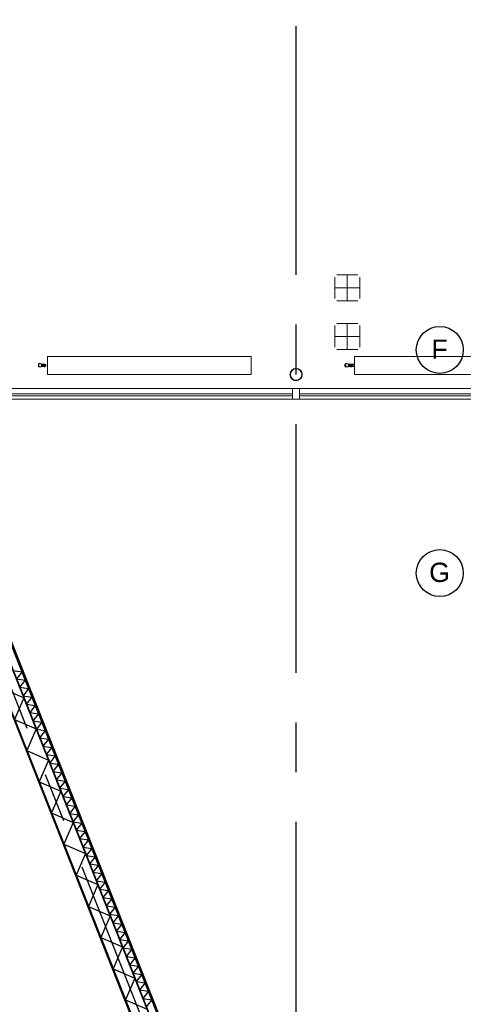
# Model space of a CAD drawing. Header units: millimetres. Extents: x -5940 to 121280, y -35718 to 26615.
# Tile 24 of 51: x 82722 to 88385, y -19416 to -6843. Entities that reach past the tile are written whole.
import ezdxf

# ---------------------------------------------------------------- set-up
doc = ezdxf.new("R2010")
doc.units = ezdxf.units.MM
doc.header["$LTSCALE"] = 100
doc.linetypes.add('CENTER', pattern=[50.8, 31.75, -6.35, 6.35, -6.35])
for name, color, linetype in [('AL21----_BUITENWAND', 3, 'Continuous'), ('AL28----_CONSTRUCTIES', 4, 'Continuous'), ('AL31----_BUITENKOZIJN', 1, 'Continuous'), ('AL5600--_VERWARMINGSELEMENT', 2, 'Continuous'), ('AL72----_GEBRUIKERSVOORZIENINGEN', 1, 'Continuous'), ('BL$7----_STRAMIEN', 8, 'Continuous')]:
    doc.layers.add(name, color=color, linetype=linetype)
doc.styles.add('Arial_4', font='arial.ttf', dxfattribs={"height": 245.883234})

# ---------------------------------------------------------------- blocks, each defined once
blk = doc.blocks.new('receptie2 - receptie-8073673-_--_100 begane grond')
at = {"color": 0, "linetype": 'ByBlock', "lineweight": -2}
for p, q in [((90322, 28760), (90708, 28863)), ((89839, 28630), (90322, 28760)), ((85492, 27466), (85975, 27595)), ((85106, 27362), (85492, 27466)), ((90708, 27362), (90322, 27466)), ((86139, 26345), (85856, 26062))]:
    blk.add_line(p, q, dxfattribs=at)
for radius, start, end in [(2900, 15, 195), (2500, 15, 195), (2000, 15, 195), (2500, 225, 345), (2900, 225, 345)]:
    blk.add_arc((87907, 28113), radius, start, end, dxfattribs=at)
blk = doc.blocks.new('Rectangular Mullion - 31_CWM_088x139-9367214-_--_100 begane grond')
at = {"color": 0, "linetype": 'ByBlock', "lineweight": -2}
for p, q in [((93425, 20163), (89448, 20163)), ((93425, 20024), (89448, 20024))]:
    blk.add_line(p, q, dxfattribs=at)
blk = doc.blocks.new('Rectangular Mullion - 31_CWM_088x139-8586309-_--_100 begane grond')
at = {"color": 0, "linetype": 'ByBlock', "lineweight": -2}
for p, q in [((-44, 0), (44, 0)), ((-44, -139), (-44, 0)), ((44, 0), (44, -139)), ((44, -139), (-44, -139))]:
    blk.add_line(p, q, dxfattribs=at)
blk = doc.blocks.new('System Panel - 31_CWP_glas_2-9339500-_--_100 begane grond')
at = {"color": 0, "linetype": 'ByBlock', "lineweight": -2}
for p, q in [((2036, 69), (-2036, 69)), ((-2036, 69), (-2036, 45)), ((-2036, 45), (2036, 45)), ((2036, 45), (2036, 69))]:
    blk.add_line(p, q, dxfattribs=at)
blk = doc.blocks.new('Rectangular Mullion - 31_CWM_088x139-9339498-_--_100 begane grond')
at = {"color": 0, "linetype": 'ByBlock', "lineweight": -2}
for p, q in [((89360, 20163), (85288, 20163)), ((89360, 20024), (85288, 20024))]:
    blk.add_line(p, q, dxfattribs=at)
blk = doc.blocks.new('M_Comap_ Radiatorkraan haaks 408U_ PN10_ 1_2__-1_2___MEPcontent - M_Comap_ Radiatorkraan haaks 408U_ PN10_ 1_2__-1_2___MEPcontent-9398985-_--_100 begane grond')
at = {"color": 0, "linetype": 'ByBlock', "lineweight": -2}
for p, q in [((-23, 7), (-23, 14)), ((-10, 14), (-23, 14)), ((-23, 7), (-10, 7)), ((-23, -7), (-23, 7)), ((-10, 14), (-10, 7)), ((0, 11), (-10, 11)), ((-10, 7), (-10, -7)), ((0, 11), (0, -11)), ((0, 10), (4, 10)), ((21, 10), (4, 10)), ((58, 21), (21, 16)), ((21, -16), (21, 16)), ((58, 21), (58, -22)), ((-23, -14), (-23, -7)), ((-10, -7), (-23, -7)), ((-10, -14), (-23, -14)), ((-10, -7), (-10, -14)), ((-10, -11), (0, -11)), ((4, -10), (0, -10)), ((4, -10), (21, -10)), ((21, -16), (58, -22))]:
    blk.add_line(p, q, dxfattribs=at)
for start, end in [(69.8788, 89.9946), (270.0054, 290.1212)]:
    blk.add_arc((0, 0), 10.7, start, end, dxfattribs=at)
for points in [[(0, 11), (-1, 11), (-1, 11), (-2, 10)], [(-2, -10), (-1, -11), (-1, -11), (0, -11)]]:
    blk.add_open_spline(points, degree=3, dxfattribs=at)
blk = doc.blocks.new('M_Connection_Block_Double_Downwards_MEPcontent - Onbepaald Appendages_ Onderblok haaks onder_ 1_2__-15-15-15-9581930-_--_100 begane grond')
at = {"color": 0, "linetype": 'ByBlock', "lineweight": -2}
for p, q in [((-23, 11), (-52, 11)), ((-52, 0), (-52, 11)), ((-3, 11), (-10, 11)), ((21, 11), (3, 11)), ((63, 15), (58, 15)), ((63, 15), (63, 0)), ((63, 0), (63, -15)), ((-52, -11), (-52, 0)), ((-52, -11), (-23, -11)), ((-10, -11), (-1, -11)), ((1, -11), (21, -11)), ((58, -15), (63, -15))]:
    blk.add_line(p, q, dxfattribs=at)
for start, end in [(65.5867, 105), (255, 294.4133)]:
    blk.add_arc((0, 0), 11, start, end, dxfattribs=at)
blk = doc.blocks.new('M_Radiator_Convector_MEPcontent - Jaga_ 20_ MINI VRIJST _AS STD KLEUR_ 2600-130-230_ MINF_01326020_133_AS-V938-_--_100 begane grond')
at = {"color": 0, "linetype": 'ByBlock', "lineweight": -2}
for p, q in [((1300, 280), (-1300, 280)), ((-1300, 280), (-1300, 50)), ((1300, 50), (1300, 280)), ((-1300, 175.65), (-1301, 175.65)), ((-1301, 154.35), (-1301, 175.65)), ((-1300, 175.65), (-1301, 175.65)), ((-1301, 175.65), (-1301, 154.35)), ((-1301, 154.35), (-1301, 175.65)), ((-1301, 154.35), (-1300, 154.35)), ((-1301, 154.35), (-1300, 154.35)), ((-1300, 50), (1300, 50))]:
    blk.add_line(p, q, dxfattribs=at)
blk = doc.blocks.new('M_Radiator_Convector_MEPcontent - Jaga_ 20_ MINI VRIJST _AS STD KLEUR_ 2600-130-230_ MINF_01326020_133_AS-V939-_--_100 begane grond')
at = {"color": 0, "linetype": 'ByBlock', "lineweight": -2}
for p, q in [((1300, 280), (-1300, 280)), ((-1300, 280), (-1300, 50)), ((1300, 50), (1300, 280)), ((-1300, 175.65), (-1301, 175.65)), ((-1301, 175.65), (-1301, 154.35)), ((-1301, 154.35), (-1301, 175.65)), ((-1300, 175.65), (-1301, 175.65)), ((-1301, 175.65), (-1301, 154.35)), ((-1301, 154.35), (-1301, 175.65)), ((-1301, 154.35), (-1300, 154.35)), ((-1301, 154.35), (-1300, 154.35)), ((-1300, 50), (1300, 50))]:
    blk.add_line(p, q, dxfattribs=at)
blk = doc.blocks.new('Grid - r_3_0mm-7309776-_--_100 begane grond')
at = {"color": 0, "linetype": 'ByBlock', "lineweight": -2}
blk.add_circle((0, 0), 3, dxfattribs=at)

msp = doc.modelspace()

# ---------------------------------------------------------------- linework, layer by layer
at = {"layer": 'AL21----_BUITENWAND', "lineweight": 35}
for p, q in [((79712, -7496), (85878, -23069)), ((85894, -23076), (79723, -7491)), ((85748, -23013), (79715, -7776)), ((82471, -15318), (85549, -23092))]:
    msp.add_line(p, q, dxfattribs=at)
at = {"layer": 'AL21----_BUITENWAND'}
msp.add_line((82466, -15331), (85135, -22073), dxfattribs=at)
at = {"layer": 'AL21----_BUITENWAND', "flags": 128}
for points in [[(81630, -13194), (81709, -13393), (85549, -23092), (85748, -23012), (81755, -12929), (81557, -13008), (81630, -13194)], [(81755, -12929), (81848, -12892), (85877, -23068)], [(81780, -12908), (81854, -12879), (85890, -23073)], [(82636, -15154), (82751, -15170), (82679, -15261), (82793, -15278), (82721, -15368), (82836, -15385), (82764, -15476), (82878, -15493), (82806, -15583), (82921, -15600), (82849, -15690), (82963, -15707), (82891, -15798), (83006, -15815), (82934, -15905), (83048, -15922), (82976, -16013), (83091, -16029), (83019, -16120), (83133, -16137), (83061, -16227), (83176, -16244), (83104, -16335), (83218, -16351), (83146, -16442), (83261, -16459), (83189, -16549), (83303, -16566), (83231, -16657), (83346, -16674), (83274, -16764), (83388, -16781), (83316, -16871), (83431, -16888), (83359, -16979), (83473, -16996), (83401, -17086), (83516, -17103), (83444, -17193), (83558, -17210), (83486, -17301), (83601, -17318), (83529, -17408), (83643, -17425), (83572, -17516), (83686, -17532), (83614, -17623), (83728, -17640), (83657, -17730), (83771, -17747), (83699, -17838), (83813, -17855), (83742, -17945), (83856, -17962), (83784, -18052), (83898, -18069), (83827, -18160), (83941, -18177), (83869, -18267), (83983, -18284), (83912, -18374), (84026, -18391), (83954, -18482), (84068, -18499), (83997, -18589), (84111, -18606), (84039, -18697), (84153, -18713), (84082, -18804), (84196, -18821), (84124, -18911), (84238, -18928), (84167, -19019), (84281, -19035), (84209, -19126), (84323, -19143), (84252, -19233), (84366, -19250), (84294, -19341), (84408, -19358), (84337, -19448)], [(82496, -15381), (82774, -15501), (82654, -15779), (82931, -15899), (82811, -16177), (83089, -16297), (82969, -16574), (83246, -16695), (83126, -16972), (83404, -17093), (83284, -17370), (83562, -17491), (83441, -17768), (83719, -17888), (83599, -18166), (83877, -18286), (83757, -18564), (84034, -18684), (83914, -18962), (84192, -19082), (84072, -19360), (84349, -19480)]]:
    msp.add_lwpolyline(points, dxfattribs=at)
at = {"layer": 'AL28----_CONSTRUCTIES', "lineweight": 18}
for radius, start, end in [(79.5, 0, 180), (73.2, 0, 180), (79.5, 180, 0), (73.2, 180, 0)]:
    msp.add_arc((86250, -11375), radius, start, end, dxfattribs=at)
at = {"layer": 'AL31----_BUITENKOZIJN', "lineweight": 18}
for p, q in [((90248, -11621), (86294, -11621)), ((86294, -11645), (90248, -11645))]:
    msp.add_line(p, q, dxfattribs=at)
at = {"layer": 'AL31----_BUITENKOZIJN', "lineweight": 13}
msp.add_line((86294, -11621), (86294, -11645), dxfattribs=at)
at = {"layer": 'AL5600--_VERWARMINGSELEMENT', "lineweight": 13}
for p, q in [((86744, -10130), (86744, -10405)), ((86771, -10102), (87038, -10102)), ((86904, -10267), (86904, -10102)), ((87064, -10130), (87064, -10405)), ((86744, -10267), (86904, -10267)), ((86904, -10267), (87064, -10267)), ((86904, -10267), (86904, -10433)), ((86771, -10433), (87038, -10433)), ((86744, -10750), (86744, -11025)), ((87038, -10722), (86771, -10722)), ((86904, -10887), (86904, -10722)), ((87064, -10750), (87064, -11025)), ((86904, -10887), (86744, -10887)), ((87064, -10887), (86904, -10887)), ((86904, -10887), (86904, -11053)), ((87038, -11053), (86771, -11053))]:
    msp.add_line(p, q, dxfattribs=at)
at = {"layer": 'BL$7----_STRAMIEN', "linetype": 'CENTER'}
for p, q in [((86250, -25342), (86250, 25615)), ((77904, -3491), (90251, -34678))]:
    msp.add_line(p, q, dxfattribs=at)

# ---------------------------------------------------------------- block references
at = {"layer": 'AL31----_BUITENKOZIJN', "lineweight": 13}
for name, p in [('Rectangular Mullion - 31_CWM_088x139-9339498-_--_100 begane grond', (-3154, -31714)), ('System Panel - 31_CWP_glas_2-9339500-_--_100 begane grond', (84170, -11690))]:
    msp.add_blockref(name, p, dxfattribs=at)
at = {"layer": 'AL31----_BUITENKOZIJN', "lineweight": 13, "extrusion": (0, 0, -1), "rotation": 180}
msp.add_blockref('Rectangular Mullion - 31_CWM_088x139-8586309-_--_100 begane grond', (-86250, -11690), dxfattribs=at)
at = {"layer": 'AL31----_BUITENKOZIJN', "lineweight": 18}
msp.add_blockref('Rectangular Mullion - 31_CWM_088x139-9367214-_--_100 begane grond', (-3154, -31714), dxfattribs=at)
at = {"layer": 'AL5600--_VERWARMINGSELEMENT', "lineweight": 13}
for name, p in [('M_Radiator_Convector_MEPcontent - Jaga_ 20_ MINI VRIJST _AS STD KLEUR_ 2600-130-230_ MINF_01326020_133_AS-V939-_--_100 begane grond', (84375, -11422)), ('M_Radiator_Convector_MEPcontent - Jaga_ 20_ MINI VRIJST _AS STD KLEUR_ 2600-130-230_ MINF_01326020_133_AS-V938-_--_100 begane grond', (88294, -11422))]:
    msp.add_blockref(name, p, dxfattribs=at)
at = {"layer": 'AL5600--_VERWARMINGSELEMENT', "rotation": 180}
for name, p in [('M_Comap_ Radiatorkraan haaks 408U_ PN10_ 1_2__-1_2___MEPcontent - M_Comap_ Radiatorkraan haaks 408U_ PN10_ 1_2__-1_2___MEPcontent-9398985-_--_100 begane grond', (83022, -11257)), ('M_Connection_Block_Double_Downwards_MEPcontent - Onbepaald Appendages_ Onderblok haaks onder_ 1_2__-15-15-15-9581930-_--_100 begane grond', (86941, -11257)), ('M_Comap_ Radiatorkraan haaks 408U_ PN10_ 1_2__-1_2___MEPcontent - M_Comap_ Radiatorkraan haaks 408U_ PN10_ 1_2__-1_2___MEPcontent-9398985-_--_100 begane grond', (86941, -11257))]:
    msp.add_blockref(name, p, dxfattribs=at)
at = {"layer": 'AL72----_GEBRUIKERSVOORZIENINGEN', "rotation": 257.418032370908}
msp.add_blockref('receptie2 - receptie-8073673-_--_100 begane grond', (76465, 88319), dxfattribs=at)
at = {"layer": 'BL$7----_STRAMIEN', "xscale": 99.99999999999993, "yscale": 99.99999999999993, "zscale": 99.99999999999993, "rotation": 269.9999999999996}
for p in [(88085, -11060), (88085, -13910)]:
    msp.add_blockref('Grid - r_3_0mm-7309776-_--_100 begane grond', p, dxfattribs=at)

# ---------------------------------------------------------------- texts
at = {"layer": 'BL$7----_STRAMIEN', "lineweight": 9, "char_height": 246, "attachment_point": 2, "line_spacing_factor": 0.938532, "style": 'Arial_4'}
for s, insert, width in [('F', (88082, -10927), 249), ('G', (88082, -13777), 318)]:
    msp.add_mtext(s, dxfattribs=dict(at, insert=insert, width=width))

doc.saveas('drawing.dxf')
